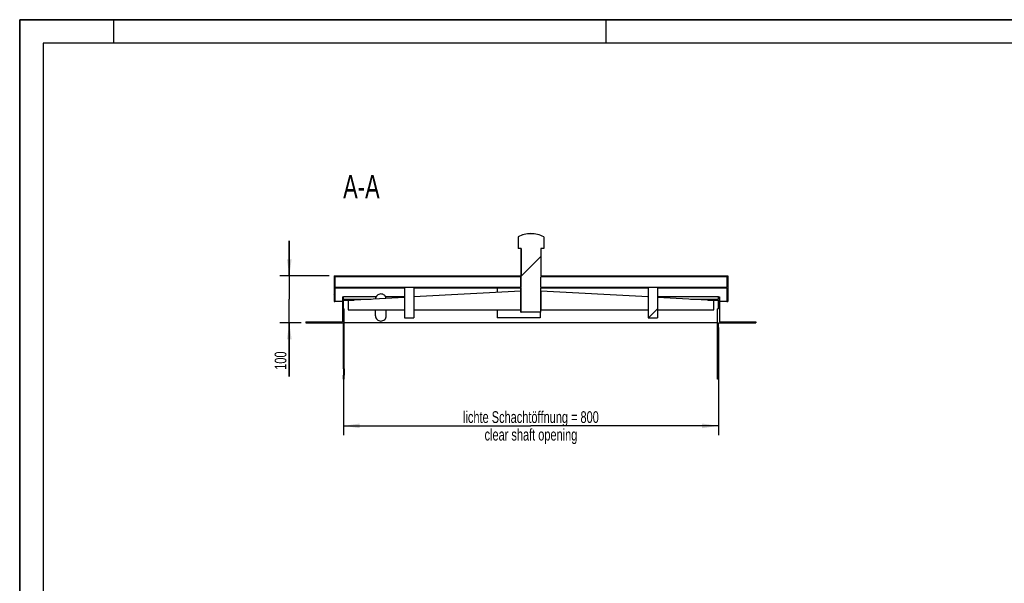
# Model space of a CAD drawing. Header units: millimetres. Extents: x 0 to 4200, y 0 to 2970.
# Tile 3 of 5: x 0 to 2100, y 1768 to 2970. Entities that reach past the tile are written whole.
import ezdxf

# ---------------------------------------------------------------- set-up
doc = ezdxf.new("R2010")
doc.units = ezdxf.units.MM
doc.header["$LTSCALE"] = 231
doc.layers.get('0').update_dxf_attribs({"linetype": 'CONTINUOUS'})
for name, color, linetype in [('050_DIMENSIONING', 7, 'CONTINUOUS'), ('053_NOTES', 7, 'CONTINUOUS'), ('_2D-BEM', 7, 'CONTINUOUS')]:
    doc.layers.add(name, color=color, linetype=linetype)
doc.styles.get("Standard").update_dxf_attribs({"font": 'txt', "width": 0.7})
doc.dimstyles.new('DIMSTYLE_1', dxfattribs={"dimtxt": 25, "dimasz": 35, "dimexe": 2, "dimexo": 1, "dimtad": 1, "dimdec": 1, "dimtxsty": 'Standard', "dimblk": '_FILLED', "dimblk1": '_FILLED', "dimblk2": '_FILLED', "dimcen": 0.09, "dimazin": 2, "dimtp": 0.8, "dimtm": 0.8, "dimtfac": 1, "dimtdec": 1, "dimtofl": 0, "dimtmove": 0, "dimatfit": 3, "dimldrblk": '_FILLED', "dimfxl": 1, "dimtolj": 1, "dimarcsym": 0})
doc.dimstyles.new('DIMSTYLE_3', dxfattribs={"dimtxt": 25, "dimasz": 35, "dimexe": 2, "dimexo": 1, "dimtad": 1, "dimdec": 1, "dimtxsty": 'Standard', "dimblk": '_FILLED', "dimblk1": '_FILLED', "dimblk2": '_FILLED', "dimcen": 0.09, "dimazin": 2, "dimtp": 0.3, "dimtm": 0.3, "dimtfac": 1, "dimtdec": 1, "dimtofl": 0, "dimtmove": 0, "dimatfit": 3, "dimldrblk": '_FILLED', "dimfxl": 1, "dimtolj": 1, "dimarcsym": 0})

# ---------------------------------------------------------------- blocks, each defined once
blk = doc.blocks.new('_FILLED')
at = {"color": 0, "linetype": 'ByBlock'}
blk.add_solid([(0, 0), (-1, 0.143), (-1, -0.143)], dxfattribs=at)
blk = doc.blocks.new('*D2')
at = {"layer": '_2D-BEM', "color": 2, "linetype": 'Continuous', "transparency": 16777216}
for p, q in [((690.4, 2313.6), (690.4, 2083.7)), ((1490.4, 2313.6), (1490.4, 2083.7)), ((690.4, 2103.7), (1090.4, 2103.7)), ((1490.4, 2103.7), (1090.4, 2103.7))]:
    blk.add_line(p, q, dxfattribs=at)
at = {"layer": '_2D-BEM', "color": 2, "linetype": 'Continuous', "transparency": 16777216, "xscale": 35, "yscale": 35, "zscale": 35, "rotation": 180}
blk.add_blockref('_FILLED', (690.4, 2103.7), dxfattribs=at)
at = {"layer": '_2D-BEM', "color": 2, "linetype": 'Continuous', "transparency": 16777216, "xscale": 35, "yscale": 35, "zscale": 35}
blk.add_blockref('_FILLED', (1490.4, 2103.7), dxfattribs=at)
at = {"layer": '_2D-BEM', "color": 2, "linetype": 'Continuous', "transparency": 16777216, "insert": (1090.4, 2134.9), "char_height": 25, "width": 696.786, "attachment_point": 2, "line_spacing_factor": 0.9}
blk.add_mtext('lichte Schachtöffnung = 800\\Pclear shaft opening ', dxfattribs=at)
blk = doc.blocks.new('*D6')
at = {"layer": '050_DIMENSIONING', "color": 2, "linetype": 'Continuous', "transparency": 16777216}
for p, q in [((575, 2423.6), (575, 2498.6)), ((575, 2498.6), (575, 2373.6)), ((660.4, 2423.6), (555, 2423.6)), ((575, 2208.8), (575, 2373.6)), ((600.4, 2323.6), (555, 2323.6)), ((575, 2323.6), (575, 2208.8))]:
    blk.add_line(p, q, dxfattribs=at)
at = {"layer": '050_DIMENSIONING', "color": 2, "linetype": 'Continuous', "transparency": 16777216, "xscale": 35, "yscale": 35, "zscale": 35}
for p, rotation in [((575, 2423.6), 270), ((575, 2323.6), 90)]:
    blk.add_blockref('_FILLED', p, dxfattribs=dict(at, rotation=rotation))
at = {"layer": '050_DIMENSIONING', "color": 2, "linetype": 'Continuous', "transparency": 16777216, "insert": (543.8, 2262.4), "char_height": 25, "width": 80.357, "attachment_point": 3, "rotation": 90, "line_spacing_factor": 0.9}
blk.add_mtext('100', dxfattribs=at)

msp = doc.modelspace()

# ---------------------------------------------------------------- hatches: boundary and pattern name
at = {"linetype": 'Continuous'}
h = msp.add_hatch(dxfattribs=at)
h.set_pattern_fill('ANSI31', color=2, style=0, pattern_type=2)
h.set_pattern_definition([(45, (1090.37, 2323.64), (-60.044, 60.044), [])])
edge = h.paths.add_edge_path()
edge.add_line((610.374, 2323.644), (690.374, 2323.644))
edge.add_line((610.374, 2325.644), (610.374, 2323.644))
edge.add_line((610.374, 2325.644), (688.374, 2325.644))
edge.add_line((688.374, 2378.644), (688.374, 2325.644))
edge.add_line((688.374, 2378.644), (690.374, 2378.644))
edge.add_line((690.374, 2373.644), (690.374, 2378.644))
edge.add_line((690.374, 2373.644), (710.374, 2373.644))
edge.add_line((710.374, 2371.644), (710.374, 2373.644))
edge.add_line((690.374, 2371.644), (710.374, 2371.644))
edge.add_line((690.374, 2353.644), (690.374, 2371.644))
edge.add_line((690.374, 2353.644), (692.374, 2353.644))
edge.add_line((692.374, 2225.144), (692.374, 2353.644))
edge.add_line((690.374, 2225.144), (692.374, 2225.144))
edge.add_line((690.374, 2225.144), (690.374, 2323.644))
edge = h.paths.add_edge_path()
edge.add_line((1490.374, 2323.644), (1570.374, 2323.644))
edge.add_line((1490.374, 2225.144), (1490.374, 2323.644))
edge.add_line((1490.374, 2225.144), (1488.374, 2225.144))
edge.add_line((1488.374, 2225.144), (1488.374, 2353.644))
edge.add_line((1490.374, 2353.644), (1488.374, 2353.644))
edge.add_line((1490.374, 2353.644), (1490.374, 2371.644))
edge.add_line((1470.374, 2371.644), (1490.374, 2371.644))
edge.add_line((1470.374, 2371.644), (1470.374, 2373.644))
edge.add_line((1470.374, 2373.644), (1490.374, 2373.644))
edge.add_line((1490.374, 2373.644), (1490.374, 2378.644))
edge.add_line((1490.374, 2378.644), (1492.374, 2378.644))
edge.add_line((1492.374, 2378.644), (1492.374, 2325.644))
edge.add_line((1492.374, 2325.644), (1570.374, 2325.644))
edge.add_line((1570.374, 2325.644), (1570.374, 2323.644))
edge = h.paths.add_edge_path()
edge.add_line((670.374, 2368.644), (672.374, 2368.644))
edge.add_line((670.374, 2423.644), (670.374, 2368.644))
edge.add_line((670.374, 2423.644), (1069.322, 2423.644))
edge.add_line((1069.322, 2481.644), (1069.322, 2423.644))
edge.add_line((1069.322, 2481.644), (1062.988, 2481.644))
edge.add_line((1062.988, 2506.644), (1062.988, 2481.644))
edge.add_arc((1090.374, 2456.146), 57.446, 90, 118.472134)
edge.add_arc((1090.374, 2456.146), 57.446, 61.527866, 90)
edge.add_line((1117.76, 2506.644), (1117.76, 2481.644))
edge.add_line((1117.76, 2481.644), (1111.426, 2481.644))
edge.add_line((1111.426, 2481.644), (1111.426, 2423.644))
edge.add_line((1111.426, 2423.644), (1510.374, 2423.644))
edge.add_line((1510.374, 2423.644), (1510.374, 2368.644))
edge.add_line((1508.374, 2368.644), (1510.374, 2368.644))
edge.add_line((1508.374, 2398.394), (1508.374, 2368.644))
edge.add_line((1360.374, 2398.394), (1508.374, 2398.394))
edge.add_line((1360.374, 2398.394), (1360.374, 2334.394))
edge.add_line((1340.374, 2334.394), (1360.374, 2334.394))
edge.add_line((1340.374, 2398.394), (1340.374, 2334.394))
edge.add_line((1111.426, 2398.394), (1340.374, 2398.394))
edge.add_line((1111.426, 2346.144), (1111.426, 2398.394))
edge.add_line((1111.426, 2346.144), (1069.322, 2346.144))
edge.add_line((1069.322, 2346.144), (1069.322, 2398.394))
edge.add_line((840.374, 2398.394), (1069.322, 2398.394))
edge.add_line((840.374, 2398.394), (840.374, 2334.394))
edge.add_line((820.374, 2334.394), (840.374, 2334.394))
edge.add_line((820.374, 2398.394), (820.374, 2334.394))
edge.add_line((672.374, 2398.394), (820.374, 2398.394))
edge.add_line((672.374, 2398.394), (672.374, 2368.644))
edge.add_line((1508.374, 2421.644), (1508.374, 2399.644))
edge.add_line((1508.374, 2421.644), (1111.426, 2421.644))
edge.add_line((1111.426, 2399.644), (1111.426, 2421.644))
edge.add_line((1111.426, 2399.644), (1508.374, 2399.644))
edge.add_line((672.374, 2421.644), (672.374, 2399.644))
edge.add_line((672.374, 2399.644), (1069.322, 2399.644))
edge.add_line((1069.322, 2399.644), (1069.322, 2421.644))
edge.add_line((1069.322, 2421.644), (672.374, 2421.644))
edge = h.paths.add_edge_path()
edge.add_line((690.374, 2203.644), (690.374, 2212.144))
edge.add_line((690.374, 2212.144), (692.374, 2212.144))
edge.add_line((692.374, 2203.644), (692.374, 2212.144))
edge.add_line((690.374, 2203.644), (692.374, 2203.644))
edge = h.paths.add_edge_path()
edge.add_line((1490.374, 2203.644), (1490.374, 2212.144))
edge.add_line((1490.374, 2203.644), (1488.374, 2203.644))
edge.add_line((1488.374, 2203.644), (1488.374, 2212.144))
edge.add_line((1490.374, 2212.144), (1488.374, 2212.144))

# ---------------------------------------------------------------- linework, layer by layer
at = {"color": 7, "linetype": 'Continuous'}
for p, q in [((0, 2970), (4200, 2970)), ((0, 0), (0, 2970)), ((1062.874, 2506.644), (1062.874, 2481.644)), ((1062.988, 2506.644), (1062.874, 2506.644)), ((1062.988, 2506.644), (1062.988, 2481.644)), ((1117.76, 2506.644), (1117.874, 2506.644)), ((1117.76, 2506.644), (1117.76, 2481.644)), ((1117.874, 2506.644), (1117.874, 2481.644)), ((1062.988, 2481.644), (1062.874, 2481.644)), ((1069.322, 2481.644), (1062.988, 2481.644)), ((1069.174, 2481.644), (1069.174, 2423.644)), ((1069.322, 2481.644), (1069.322, 2423.644)), ((1117.76, 2481.644), (1111.426, 2481.644)), ((1111.426, 2481.644), (1111.426, 2423.644)), ((1111.574, 2481.644), (1111.574, 2423.644)), ((1117.76, 2481.644), (1117.874, 2481.644)), ((670.374, 2423.644), (670.374, 2368.644)), ((670.374, 2423.644), (1069.322, 2423.644)), ((1069.322, 2421.644), (672.374, 2421.644)), ((672.374, 2421.644), (672.374, 2399.644)), ((1069.174, 2399.644), (1069.174, 2421.644)), ((1069.322, 2399.644), (1069.322, 2421.644)), ((1111.426, 2423.644), (1510.374, 2423.644)), ((1508.374, 2421.644), (1111.426, 2421.644)), ((1111.426, 2399.644), (1111.426, 2421.644)), ((1111.574, 2399.644), (1111.574, 2421.644)), ((1508.374, 2421.644), (1508.374, 2399.644)), ((1510.374, 2423.644), (1510.374, 2368.644)), ((672.374, 2399.644), (1069.322, 2399.644)), ((672.374, 2398.394), (672.374, 2368.644)), ((672.374, 2398.394), (820.374, 2398.394)), ((820.374, 2398.394), (820.374, 2334.394)), ((840.374, 2398.394), (840.374, 2334.394)), ((840.374, 2398.394), (1069.322, 2398.394)), ((1018.374, 2398.394), (1018.374, 2388.211)), ((1069.174, 2390.966), (1069.174, 2398.394)), ((1069.322, 2346.144), (1069.322, 2398.394)), ((1111.426, 2399.644), (1508.374, 2399.644)), ((1111.426, 2398.394), (1340.374, 2398.394)), ((1111.426, 2346.144), (1111.426, 2398.394)), ((1111.574, 2390.966), (1111.574, 2398.394)), ((1340.374, 2398.394), (1340.374, 2334.394)), ((1360.374, 2398.394), (1360.374, 2334.394)), ((1360.374, 2398.394), (1508.374, 2398.394)), ((1508.374, 2398.394), (1508.374, 2368.644)), ((688.374, 2378.644), (690.374, 2378.644)), ((688.374, 2378.644), (688.374, 2325.644)), ((760.048, 2378.644), (690.374, 2378.644)), ((690.374, 2373.644), (690.374, 2378.644)), ((690.374, 2373.644), (710.374, 2373.644)), ((820.374, 2377.474), (700.374, 2370.966)), ((710.374, 2371.644), (710.374, 2373.644)), ((710.374, 2373.644), (749.754, 2373.644)), ((820.374, 2378.644), (780.7, 2378.644)), ((1069.174, 2390.966), (840.374, 2378.558)), ((841.954, 2378.644), (840.374, 2378.644)), ((1069.174, 2350.966), (1069.174, 2390.966)), ((1340.374, 2378.558), (1111.574, 2390.966)), ((1111.574, 2390.966), (1111.574, 2350.966)), ((1340.374, 2378.644), (1338.794, 2378.644)), ((1490.374, 2378.644), (1360.374, 2378.644)), ((1480.374, 2370.966), (1360.374, 2377.474)), ((1430.994, 2373.644), (1470.374, 2373.644)), ((1470.374, 2371.644), (1470.374, 2373.644)), ((1470.374, 2373.644), (1490.374, 2373.644)), ((1490.374, 2378.644), (1492.374, 2378.644)), ((1490.374, 2373.644), (1490.374, 2378.644)), ((1492.374, 2378.644), (1492.374, 2325.644)), ((670.374, 2368.644), (672.374, 2368.644)), ((688.374, 2368.644), (672.374, 2368.644)), ((690.374, 2353.644), (690.374, 2371.644)), ((690.374, 2371.644), (710.374, 2371.644)), ((690.374, 2353.644), (692.374, 2353.644)), ((692.374, 2225.144), (692.374, 2353.644)), ((700.374, 2370.966), (700.374, 2350.966)), ((710.374, 2371.644), (712.874, 2371.644)), ((1467.874, 2371.644), (1470.374, 2371.644)), ((1470.374, 2371.644), (1490.374, 2371.644)), ((1480.374, 2350.966), (1480.374, 2370.966)), ((1490.374, 2353.644), (1488.374, 2353.644)), ((1488.374, 2225.144), (1488.374, 2353.644)), ((1490.374, 2353.644), (1490.374, 2371.644)), ((1508.374, 2368.644), (1492.374, 2368.644)), ((1508.374, 2368.644), (1510.374, 2368.644)), ((700.374, 2350.966), (820.374, 2350.966)), ((758.874, 2338.644), (758.874, 2350.966)), ((781.874, 2338.644), (781.874, 2350.966)), ((820.374, 2334.394), (840.374, 2334.394)), ((840.374, 2350.966), (1069.174, 2350.966)), ((1018.374, 2350.966), (1018.374, 2334.394)), ((1110.374, 2334.394), (1018.374, 2334.394)), ((1069.174, 2346.144), (1069.174, 2350.966)), ((1069.174, 2346.144), (1069.322, 2346.144)), ((1111.426, 2346.144), (1069.322, 2346.144)), ((1110.374, 2346.144), (1110.374, 2334.394)), ((1111.426, 2346.144), (1111.574, 2346.144)), ((1111.574, 2346.144), (1111.574, 2350.966)), ((1111.574, 2350.966), (1340.374, 2350.966)), ((1340.374, 2334.394), (1360.374, 2334.394)), ((1360.374, 2350.966), (1480.374, 2350.966)), ((610.374, 2325.644), (688.374, 2325.644)), ((610.374, 2325.644), (610.374, 2323.644)), ((610.374, 2323.644), (690.374, 2323.644)), ((690.374, 2225.144), (690.374, 2323.644)), ((1488.374, 2323.644), (692.374, 2323.644)), ((1490.374, 2323.644), (1570.374, 2323.644)), ((1490.374, 2225.144), (1490.374, 2323.644)), ((1492.374, 2325.644), (1570.374, 2325.644)), ((1570.374, 2325.644), (1570.374, 2323.644)), ((690.374, 2225.144), (690.374, 2218.644)), ((690.374, 2225.144), (692.374, 2225.144)), ((690.374, 2218.644), (690.374, 2212.144)), ((690.374, 2203.644), (690.374, 2212.144)), ((690.374, 2212.144), (692.374, 2212.144)), ((692.374, 2225.144), (692.374, 2218.644)), ((692.374, 2218.644), (692.374, 2212.144)), ((692.374, 2203.644), (692.374, 2212.144)), ((1488.374, 2218.644), (1488.374, 2225.144)), ((1490.374, 2225.144), (1488.374, 2225.144)), ((1488.374, 2212.144), (1488.374, 2218.644)), ((1488.374, 2203.644), (1488.374, 2212.144)), ((1490.374, 2212.144), (1488.374, 2212.144)), ((1490.374, 2218.644), (1490.374, 2225.144)), ((1490.374, 2212.144), (1490.374, 2218.644)), ((1490.374, 2203.644), (1490.374, 2212.144)), ((690.374, 2203.644), (692.374, 2203.644)), ((1490.374, 2203.644), (1488.374, 2203.644))]:
    msp.add_line(p, q, dxfattribs=at)
at = {"color": 3, "linetype": 'Continuous'}
for p, q in [((0, 2970), (0, 0)), ((4200, 2970), (0, 2970)), ((200, 2970), (200, 2920)), ((1250, 2970), (1250, 2920))]:
    msp.add_line(p, q, dxfattribs=at)
at = {"color": 5, "linetype": 'Continuous'}
for p, q in [((50, 2920), (50, 50)), ((4150, 2920), (50, 2920))]:
    msp.add_line(p, q, dxfattribs=at)
at = {"color": 7, "linetype": 'Continuous'}
for radius, start, end in [(57.5, 90, 118.571878), (57.446, 90, 118.472134), (57.5, 61.428122, 90), (57.446, 61.527866, 90)]:
    msp.add_arc((1090.374, 2456.146), radius, start, end, dxfattribs=at)
for points, knots in [([(770.374, 2385.033), (768.92, 2385.033), (765.985, 2384.475), (762.233, 2382.077), (759.643, 2378.469), (758.948, 2375.579), (758.885, 2374.139)], [0, 0, 0, 0, 0.25108913, 0.50155518, 0.75111835, 1, 1, 1, 1]), ([(781.74, 2375.379), (781.534, 2376.703), (780.635, 2379.304), (778.013, 2382.475), (774.449, 2384.552), (771.725, 2385.033), (770.374, 2385.033)], [0, 0, 0, 0, 0.24891038, 0.49853738, 0.74899565, 1, 1, 1, 1]), ([(758.874, 2338.644), (758.874, 2337.162), (759.474, 2334.162), (762.038, 2330.376), (765.86, 2327.846), (768.879, 2327.255), (770.374, 2327.255)], [0, 0, 0, 0, 0.24887817, 0.49841496, 0.74888025, 1, 1, 1, 1]), ([(770.374, 2327.255), (771.869, 2327.255), (774.888, 2327.846), (778.71, 2330.376), (781.273, 2334.162), (781.874, 2337.162), (781.874, 2338.644)], [0, 0, 0, 0, 0.25111975, 0.50158504, 0.75112183, 1, 1, 1, 1])]:
    msp.add_open_spline(points, degree=3, knots=knots, dxfattribs=at)

# ---------------------------------------------------------------- texts
at = {"layer": '053_NOTES', "color": 2, "linetype": 'Continuous', "insert": (767.836, 2638.646), "char_height": 50, "width": 182.14286, "attachment_point": 3, "line_spacing_factor": 0.9}
msp.add_mtext('A-A', dxfattribs=at)

# ---------------------------------------------------------------- dimensions: what is measured, and where the dimension line sits
at = {"layer": '050_DIMENSIONING', "color": 2, "linetype": 'Continuous'}
dim = msp.add_linear_dim(base=(575.019, 2423.644), p1=(601.374, 2323.644), p2=(661.374, 2423.644), angle=90, dimstyle='DIMSTYLE_3', dxfattribs=at)
dim.commit()
dim.dimension.update_dxf_attribs({"geometry": '*D6', "text_midpoint": (575.019, 2232.036), "dimtype": 160})
at = {"layer": '_2D-BEM', "color": 2, "linetype": 'Continuous'}
dim = msp.add_linear_dim(base=(1490.374, 2103.654), p1=(690.374, 2314.644), p2=(1490.374, 2314.644), text='lichte Schachtöffnung = <>\\Pclear shaft opening ', dimstyle='DIMSTYLE_1', dxfattribs=at)
dim.commit()
dim.dimension.update_dxf_attribs({"geometry": '*D2', "text_midpoint": (1090.374, 2103.654), "dimtype": 160})

doc.saveas('drawing.dxf')
